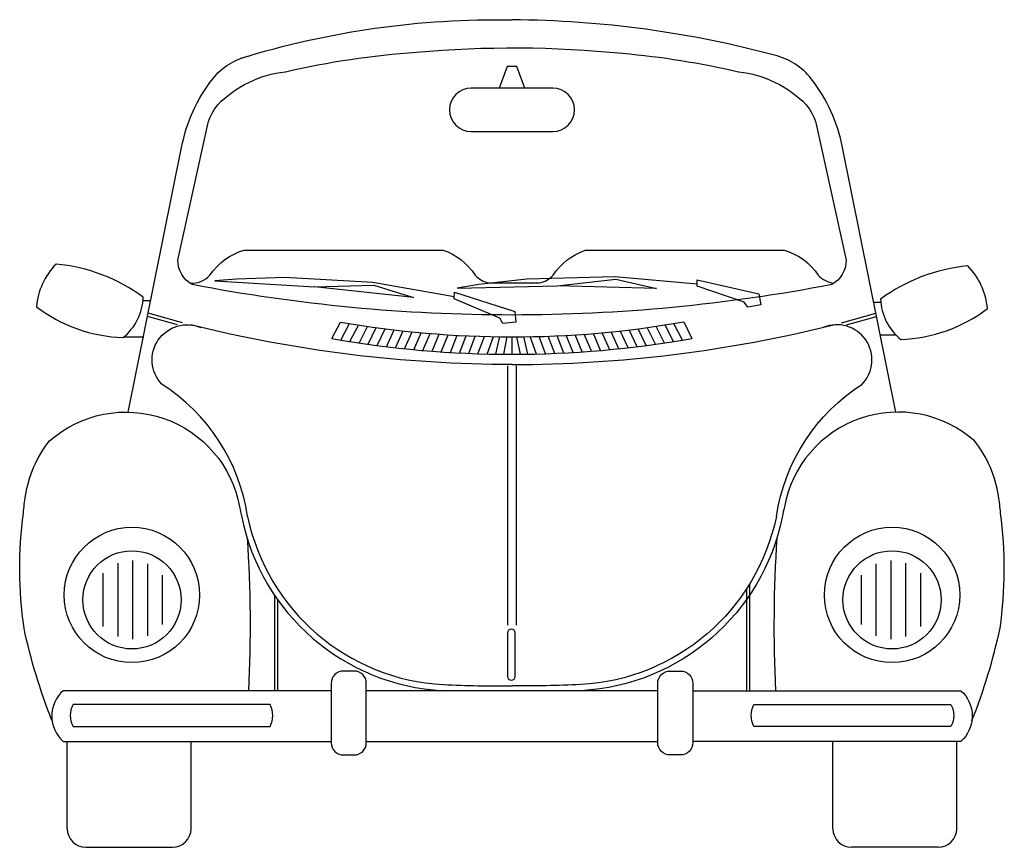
# Model space of a CAD drawing. Extents: x 0.16 to 1.75, y 0.05 to 1.39.
import ezdxf

# ---------------------------------------------------------------- set-up
doc = ezdxf.new("R2010")
doc.units = 0
doc.header["$MEASUREMENT"] = 0
doc.layers.get('0').update_dxf_attribs({"linetype": 'CONTINUOUS'})

# ---------------------------------------------------------------- blocks, each defined once
blk = doc.blocks.new('*X1')
at = {"color": 0}
for p, q in [((38.04, 22.9158), (38.04, 23.0744)), ((38.01, 22.9209), (38.01, 23.0693)), ((38.07, 22.9225), (38.07, 23.0677)), ((37.98, 22.941), (37.98, 23.0492)), ((38.1, 22.9456), (38.1, 23.0446))]:
    blk.add_line(p, q, dxfattribs=at)

msp = doc.modelspace()

# ---------------------------------------------------------------- linework, layer by layer
for p, q in [((0.3622, 0.9377), (0.3735, 0.9377)), ((1.5537, 0.9347), (1.5424, 0.9347)), ((0.4181, 0.8983), (0.3693, 0.9121)), ((0.426, 0.9016), (0.3704, 0.9172)), ((1.4901, 0.9016), (1.5457, 0.9172)), ((1.4981, 0.8983), (1.5468, 0.9121)), ((0.6671, 0.8764), (0.6814, 0.9028)), ((0.6818, 0.8738), (0.6958, 0.9004)), ((0.6964, 0.8714), (0.7102, 0.8981)), ((0.7111, 0.8691), (0.7246, 0.8959)), ((0.7258, 0.867), (0.739, 0.8939)), ((0.7405, 0.865), (0.7535, 0.892)), ((1.1749, 0.865), (1.1619, 0.892)), ((1.1896, 0.867), (1.1764, 0.8939)), ((1.2043, 0.8691), (1.1908, 0.8959)), ((1.219, 0.8714), (1.2052, 0.8981)), ((1.2336, 0.8738), (1.2196, 0.9004)), ((1.2355, 0.9034), (1.2482, 0.8764)), ((0.3315, 0.879), (0.3634, 0.879)), ((0.7552, 0.8631), (0.768, 0.8902)), ((0.7699, 0.8614), (0.7825, 0.8886)), ((0.7847, 0.8597), (0.797, 0.8871)), ((0.7994, 0.8583), (0.8115, 0.8857)), ((0.8142, 0.8569), (0.826, 0.8845)), ((0.829, 0.8557), (0.8406, 0.8834)), ((0.8438, 0.8546), (0.8551, 0.8824)), ((0.8586, 0.8536), (0.8697, 0.8815)), ((0.8735, 0.8528), (0.8843, 0.8808)), ((0.8883, 0.8521), (0.8988, 0.8802)), ((0.9031, 0.8516), (0.9134, 0.8797)), ((0.9179, 0.8511), (0.928, 0.8794)), ((0.9318, 0.851), (0.9383, 0.8794)), ((0.9499, 0.8792), (0.9442, 0.8509)), ((0.9577, 0.8791), (0.9577, 0.8508)), ((0.9655, 0.8792), (0.9712, 0.8509)), ((0.9836, 0.851), (0.9771, 0.8794)), ((0.9974, 0.8511), (0.9874, 0.8794)), ((1.0123, 0.8516), (1.002, 0.8797)), ((1.0271, 0.8521), (1.0165, 0.8802)), ((1.0419, 0.8528), (1.0311, 0.8808)), ((1.0568, 0.8536), (1.0457, 0.8815)), ((1.0716, 0.8546), (1.0603, 0.8824)), ((1.0864, 0.8557), (1.0748, 0.8834)), ((1.1012, 0.8569), (1.0894, 0.8845)), ((1.1159, 0.8583), (1.1039, 0.8857)), ((1.1307, 0.8597), (1.1184, 0.8871)), ((1.1455, 0.8614), (1.1329, 0.8886)), ((1.1602, 0.8631), (1.1474, 0.8902)), ((1.5785, 0.8815), (1.5532, 0.8815)), ((0.9511, 0.4136), (0.9511, 0.8324)), ((0.9651, 0.4136), (0.9651, 0.8324)), ((1.3416, 0.4798), (1.3416, 0.3076)), ((0.5745, 0.4621), (0.5745, 0.3076)), ((1.3366, 0.4719), (1.3366, 0.3076)), ((0.5795, 0.4549), (0.5795, 0.3076)), ((0.2399, 0.0847), (0.2399, 0.2258)), ((0.4399, 0.0847), (0.4399, 0.2258)), ((1.4762, 0.0847), (1.4762, 0.2258)), ((1.6762, 0.0847), (1.6762, 0.2258)), ((0.2699, 0.0547), (0.4099, 0.0547)), ((1.6462, 0.0547), (1.5062, 0.0547))]:
    msp.add_line(p, q)
for points in [[(0.5204, 1.329, -0.079298), (0.9578, 1.391, -0.069096)], [(1.3865, 1.3326, 0.064836), (0.9584, 1.391, 0.063207)], [(0.3381, 0.7575), (0.4246, 1.185, -0.119014), (0.4748, 1.2957, -0.171127), (0.5341, 1.3331)], [(1.5781, 0.7575), (1.4916, 1.185, 0.119014), (1.4413, 1.2957, 0.170227), (1.3821, 1.3338)], [(0.979, 1.2807), (0.9661, 1.3157), (0.9581, 1.3157), (0.9501, 1.3157), (0.9372, 1.2807), (0.8922, 1.2807, 1), (0.8922, 1.2107), (1.024, 1.2107, 1), (1.024, 1.2807), (0.9372, 1.2807)], [(0.4379, 0.9657, 0.236501), (0.4704, 0.9788, -0.170972), (0.5255, 1.0192), (0.8463, 1.0192, -0.074439), (0.8465, 1.0192, -0.159898), (0.8985, 0.9788, 0.169237), (0.9209, 0.9662), (0.9615, 0.9662), (1.0021, 0.9662, 0.169237), (1.0245, 0.9788, -0.15622), (1.075, 1.0186, -0.10267), (1.0779, 1.0192), (1.3976, 1.0192, -0.170972), (1.4527, 0.9788, 0.187308), (1.4778, 0.9658)], [(0.5312, 0.5891, 0.216173), (0.3925, 0.8027, -0.808802), (0.4555, 0.8943, -0.855704)], [(0.9581, 0.8343, -0.060881), (0.4389, 0.8984, 0.738379)], [(0.6814, 0.9028, 0.04262), (0.9577, 0.8791, 0.044777), (1.2355, 0.9034)], [(0.9581, 0.8343, 0.060881), (1.4773, 0.8984, -0.738379)], [(1.3849, 0.5891, -0.216173), (1.5237, 0.8027, 0.808802), (1.4606, 0.8943, 0.855704)], [(0.6671, 0.8764, 0.043811), (0.9577, 0.8508, 0.043811), (1.2482, 0.8764, 0.043811)], [(0.2153, 0.2597, -0.04246), (0.1701, 0.4086, -0.069045), (0.1691, 0.5945, -0.017072), (0.1726, 0.6222, -0.134284), (0.2113, 0.7109, -0.583602), (0.5182, 0.6045, -0.002122), (0.5216, 0.5881, 0.340418), (0.8459, 0.3076, 1.199252)], [(1.7008, 0.2597, 0.04246), (1.7461, 0.4086, 0.069045), (1.7471, 0.5945, 0.017072), (1.7435, 0.6222, 0.134284), (1.7048, 0.7109, 0.583602), (1.3979, 0.6045, 0.002122), (1.3945, 0.5881, -0.340418), (1.0702, 0.3076, -1.199252)], [(0.5312, 0.5891, 0.340971), (0.8473, 0.3175, 0.014987), (0.9581, 0.3155, 1.247795)], [(1.3849, 0.5891, -0.340971), (1.0688, 0.3175, -0.014987), (0.9581, 0.3155, -1.247795)], [(0.5304, 0.5541, -0.028536), (0.5326, 0.3076, 15.686622)], [(1.3858, 0.5541, 0.028536), (1.3835, 0.3076, -15.686622)], [(0.666, 0.3076), (0.2334, 0.3076, 0.452794), (0.2334, 0.2258)], [(1.1934, 0.3076), (0.7228, 0.3076, 0.452794)], [(1.2501, 0.3076), (1.6828, 0.3076, -0.452794), (1.6828, 0.2258), (1.2501, 0.2258, -0.358364)], [(0.2334, 0.2258), (0.666, 0.2258, 0.358364)], [(0.7228, 0.2258), (1.1934, 0.2258, 0.358364)]]:
    msp.add_lwpolyline(points, format="xyb")
for points in [[(0.9581, 0.9143, -0.047618), (0.4418, 0.9634, -0.275197), (0.4184, 1.0026), (0.4667, 1.2224, -0.106908), (0.4831, 1.2539, -0.174464), (0.5922, 1.307, -0.039662), (0.8041, 1.3389, -0.046794), (1.1366, 1.337, -0.03509), (1.3239, 1.307, -0.174464), (1.4331, 1.2539, -0.106908), (1.4494, 1.2224), (1.4977, 1.0026, -0.275197), (1.4744, 0.9634, -0.047618)], [(0.1902, 0.9276, 0.15463), (0.3301, 0.8778, 0.216635), (0.3626, 0.943, 0.136637), (0.2218, 0.9965, 0.174057)], [(1.5858, 0.8748, 0.15463), (1.7257, 0.9246, 0.174057), (1.6941, 0.9935, 0.136637), (1.5533, 0.94, 0.216635)], [(0.9506, 0.3307, 1), (0.9632, 0.3307), (0.9632, 0.4007, 1), (0.9506, 0.4007)], [(0.686, 0.2038), (0.7028, 0.2038, 0.414214), (0.7228, 0.2238), (0.7228, 0.3194, 0.414214), (0.7028, 0.3394), (0.686, 0.3394, 0.414214), (0.666, 0.3194), (0.666, 0.2238, 0.414214)], [(1.2301, 0.2038), (1.2134, 0.2038, -0.414214), (1.1934, 0.2238), (1.1934, 0.3194, -0.414214), (1.2134, 0.3394), (1.2301, 0.3394, -0.414214), (1.2501, 0.3194), (1.2501, 0.2238, -0.414214)], [(0.2493, 0.2498), (0.5674, 0.2498, 0.254669), (0.5674, 0.2851), (0.2493, 0.2851, 0.254669)], [(1.6668, 0.2498), (1.3488, 0.2498, -0.254669), (1.3488, 0.2851), (1.6668, 0.2851, -0.254669)]]:
    msp.add_lwpolyline(points, format="xyb", close=True)
for points in [[(0.8647, 0.9439), (0.7334, 0.9668), (0.5913, 0.9747), (0.5133, 0.9724), (0.4783, 0.9694), (0.6393, 0.9598), (0.7348, 0.9627), (0.7991, 0.9426), (0.6393, 0.9598)], [(1.257, 0.964), (1.1242, 0.976), (0.9819, 0.9722), (0.9043, 0.9635), (0.8697, 0.9576), (1.0309, 0.9612), (1.1259, 0.972), (1.1916, 0.9573), (1.0309, 0.9612)]]:
    msp.add_lwpolyline(points)
for points in [[(1.3391, 0.9272), (1.3332, 0.9353), (1.257, 0.9607), (1.2568, 0.9713), (1.3567, 0.9485), (1.3598, 0.931)], [(0.9435, 0.9005), (0.9383, 0.9091), (0.8646, 0.9406), (0.8651, 0.9512), (0.9629, 0.9202), (0.9645, 0.9026)]]:
    msp.add_lwpolyline(points, close=True)
for centre, radius in [((0.3444, 0.4622), 0.1093), ((1.5718, 0.4622), 0.1093), ((0.3444, 0.4543), 0.0793), ((1.5718, 0.4543), 0.0793)]:
    msp.add_circle(centre, radius)
for centre, start, end in [((0.2699, 0.0847), 180, 270), ((0.4099, 0.0847), 270, 0), ((1.5062, 0.0847), 180, 270), ((1.6462, 0.0847), 270, 0)]:
    msp.add_arc(centre, 0.03, start, end)

# ---------------------------------------------------------------- block references
at = {"yscale": 0.8, "zscale": 0.8}
for p, xscale in [((-30.0861, -17.9417), 0.8), ((32.0022, -17.9417), -0.8)]:
    msp.add_blockref('*X1', p, dxfattribs=dict(at, xscale=xscale))

doc.saveas('drawing.dxf')
